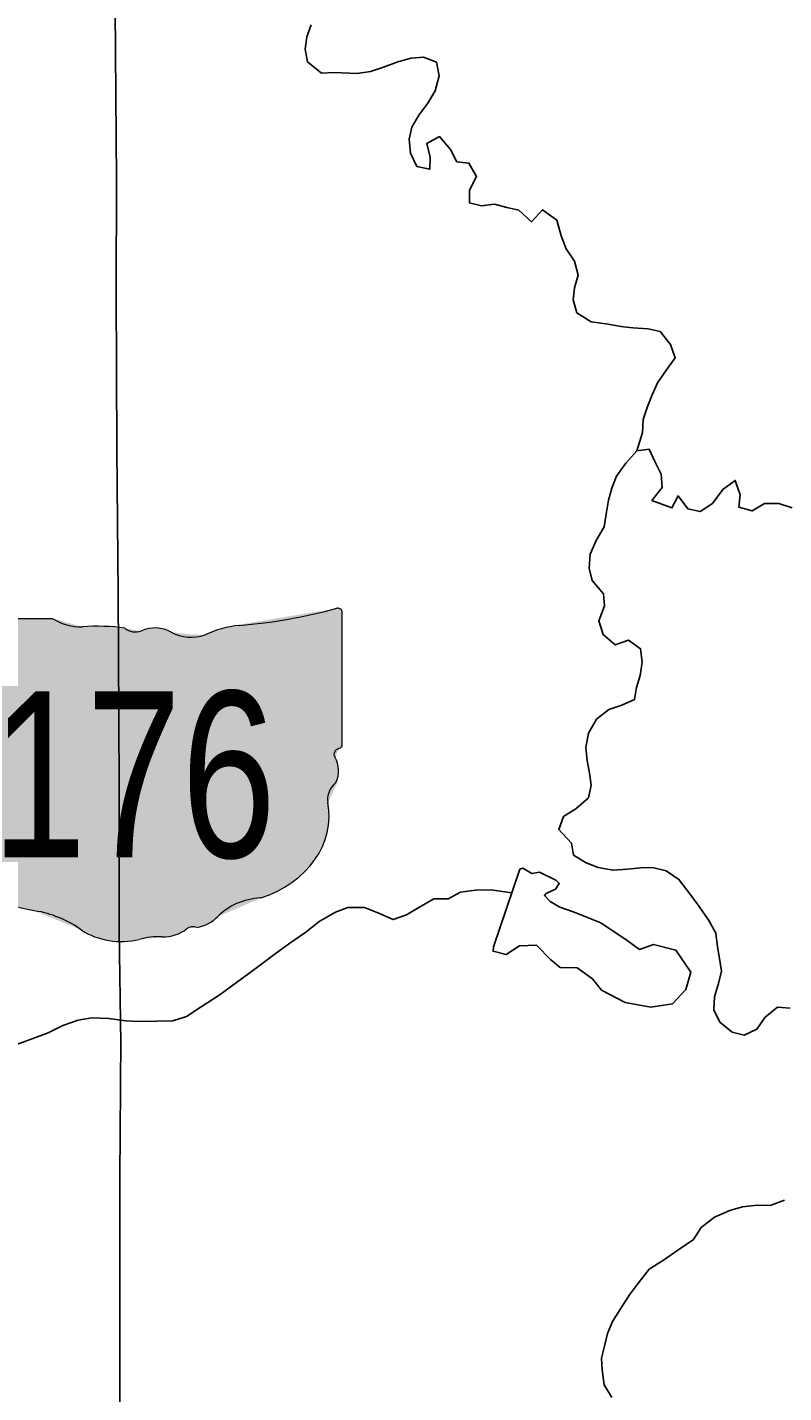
# Model space of a CAD drawing. Header units: feet. Extents: x 2113747 to 2516209, y 960708 to 1356798.
# Tile 189 of 253: x 2285427 to 2288599, y 1212916 to 1218636. Entities that reach past the tile are written whole.
import ezdxf
from ezdxf.enums import TextEntityAlignment as Align

# ---------------------------------------------------------------- set-up
doc = ezdxf.new("R2010")
doc.units = ezdxf.units.FT
doc.header["$LTSCALE"] = 50
doc.header["$MEASUREMENT"] = 0
for name, color, linetype in [('0_Xref', 7, 'Continuous'), ('GM_X_Minor_Lake', 5, 'Continuous'), ('GM_X_Minor_River', 5, 'Continuous'), ('GM_X_State_Location', 251, 'Continuous'), ('GM_X_State_Route', 1, 'Continuous'), ('GM_X_State_Shield', 251, 'Continuous')]:
    doc.layers.add(name, color=color, linetype=linetype)
doc.styles.add('Styledgn030', font='dgn030.shx')

# ---------------------------------------------------------------- blocks, each defined once
blk = doc.blocks.new('DGN_COMPLEXSHAPE29')
at = {"layer": 'GM_X_State_Shield', "color": 7, "linetype": 'Continuous', "lineweight": 13}
for p, q in [((2201032.2, 1183659.8), (2201032.2, 1183659.8)), ((2201054.1, 1183642.2), (2201054, 1183642.3)), ((2201054.1, 1183089.4), (2201054.1, 1183642.2)), ((2199313.9, 1183597.8), (2199313.9, 1183597.8)), ((2199313.9, 1183597.8), (2199313.9, 1182541.2)), ((2199331.1, 1183616), (2199331, 1183616)), ((2199840.7, 1183616), (2199331.1, 1183616)), ((2199840.6, 1183616), (2199840.7, 1183616)), ((2199965.8, 1183582.2), (2199965.8, 1183582.2)), ((2200142.9, 1183576.6), (2200142.9, 1183576.6)), ((2200622.2, 1183587.8), (2200622.2, 1183587.8)), ((2200212, 1183565.4), (2200212, 1183565.4)), ((2200337.2, 1183559.8), (2200337.2, 1183559.8)), ((2200479.7, 1183548.5), (2200479.7, 1183548.5)), ((2201040.4, 1183071.7), (2201040.4, 1183071.7)), ((2201054, 1183089.5), (2201054, 1183089.6)), ((2201054, 1183089.6), (2201054.1, 1183089.4)), ((2201023.8, 1183036.7), (2201023.8, 1183036.7)), ((2201028.1, 1182929.8), (2201028.1, 1182929.8)), ((2200993.5, 1182845.5), (2200993.5, 1182845.5)), ((2199313.9, 1182541.2), (2199313.9, 1182541.1)), ((2199329.9, 1182522.9), (2199329.9, 1182522.9)), ((2199365.7, 1182524.9), (2199365.7, 1182524.9)), ((2199417.5, 1182502.4), (2199417.5, 1182502.4)), ((2200712.8, 1182446.2), (2200712.8, 1182446.2)), ((2199780.2, 1182389.9), (2199780.2, 1182389.9)), ((2200402, 1182316.9), (2200402, 1182316.9)), ((2200445.2, 1182322.5), (2200445.2, 1182322.5)), ((2200531.5, 1182367.4), (2200531.5, 1182367.4)), ((2199961.5, 1182311.2), (2199961.5, 1182311.2)), ((2200203.4, 1182271.8), (2200203.4, 1182271.8)), ((2200298.3, 1182283.1), (2200298.3, 1182283.1))]:
    blk.add_line(p, q, dxfattribs=at)
for centre, major_axis, start_param, end_param in [((2200434.2, 1185056.5), (1845.5, 0), 4.814394, 5.042369), ((2201034.8, 1183644.5), (19.4, 0), 6.141152, 7.989035), ((2199333.9, 1183600), (20.2, 0), 1.712693, 3.28349), ((2199962.1, 1183738.6), (195.5, 0), 4.042523, 4.731795), ((2200026.9, 1183022.8), (702, 0), 1.404758, 1.657858), ((2200186.3, 1183605.5), (56.4, 0), 3.836095, 5.185415), ((2200269.1, 1183483.4), (117.3, 0), 0.950623, 2.079405), ((2200669.6, 1183293.3), (371.3, 0), 1.699011, 2.107814), ((2200420.5, 1183650.9), (141.1, 0), 4.081561, 5.145723), ((2201049.6, 1183048.8), (30, 0), 1.883978, 3.671073), ((2201033.5, 1183087.3), (20.7, 0), 5.05454, 6.418171), ((2200858.9, 1182979), (180, 0), 5.934695, 6.695948), ((2201123.5, 1182858.1), (130.9, 0), 2.387724, 3.262537), ((2200537.6, 1182787.8), (461.6, 0), 5.101752, 6.440018), ((2199334, 1182538.9), (20.3, 0), 3.00124, 4.508301), ((2199337.1, 1182647), (155.2, 0), 4.665946, 4.897461), ((2199368.9, 1182480.2), (56, 0), 0.519207, 1.627899), ((2200075.5, 1183429.5), (1332.7, 0), 4.195997, 4.488961), ((2200732.2, 1182244.5), (252.8, 0), 1.647645, 2.488434), ((2199678.2, 1182066.5), (417, 0), 0.823519, 1.323587), ((2200301.3, 1182395.8), (141, 0), 4.691044, 5.507374), ((2200428.9, 1182293.5), (39.7, 0), 1.147584, 2.315152), ((2200411.9, 1182438.8), (149.1, 0), 4.937069, 5.64225), ((2200129.1, 1182475), (264.6, 0), 4.026481, 4.996735), ((2200282, 1182109.6), (217.4, 0), 1.495662, 1.94098)]:
    blk.add_ellipse(centre, major_axis=major_axis, ratio=0.8, start_param=start_param, end_param=end_param, dxfattribs=at)
blk = doc.blocks.new('M1-H5_315')
at = {"layer": 'GM_X_State_Shield', "linetype": 'Continuous', "true_color": 0x1e0000}
h = blk.add_hatch(color=18, dxfattribs=at)
edge = h.paths.add_edge_path(flags=0)
edge.add_line((889.4, 89.7), (889.4, 642.4))
edge.add_line((889.4, 642.4), (889.3, 642.5))
edge.add_ellipse((870.1, 644.7), major_axis=(19.4, 0), ratio=0.8, start_angle=351.8621, end_angle=457.738)
edge.add_line((867.5, 660.1), (867.5, 660.1))
edge.add_ellipse((269.6, 2056.8), major_axis=(1845.5, 0), ratio=0.8, start_angle=635.8445, end_angle=648.9065, ccw=False)
edge.add_line((457.5, 588.1), (457.5, 588.1))
edge.add_ellipse((504.9, 293.5), major_axis=(371.3, 0), ratio=0.8, start_angle=97.3462, end_angle=120.7689)
edge.add_line((315, 548.7), (315, 548.7))
edge.add_ellipse((255.8, 651.2), major_axis=(141.1, 0), ratio=0.8, start_angle=593.8562, end_angle=654.8282, ccw=False)
edge.add_line((172.5, 560), (172.5, 560))
edge.add_ellipse((104.4, 483.7), major_axis=(117.3, 0), ratio=0.8, start_angle=54.4667, end_angle=119.1411)
edge.add_line((47.3, 565.6), (47.3, 565.6))
edge.add_ellipse((21.6, 605.8), major_axis=(56.4, 0), ratio=0.8, start_angle=579.7921, end_angle=657.1024, ccw=False)
edge.add_line((-21.8, 576.9), (-21.8, 576.9))
edge.add_ellipse((-137.8, 23), major_axis=(702, 0), ratio=0.8, start_angle=80.4867, end_angle=94.9883)
edge.add_line((-198.8, 582.5), (-198.8, 582.5))
edge.add_ellipse((-202.6, 738.9), major_axis=(195.5, 0), ratio=0.8, start_angle=591.6195, end_angle=631.1119, ccw=False)
edge.add_line((-324, 616.3), (-324, 616.2))
edge.add_line((-324, 616.2), (-833.6, 616.2))
edge.add_line((-833.6, 616.2), (-833.7, 616.3))
edge.add_ellipse((-830.8, 600.3), major_axis=(20.2, 0), ratio=0.8, start_angle=98.1301, end_angle=188.1301)
edge.add_line((-850.8, 598), (-850.8, 598.1))
edge.add_line((-850.8, 598.1), (-850.8, -458.6))
edge.add_line((-850.8, -458.6), (-850.8, -458.6))
edge.add_ellipse((-830.6, -460.9), major_axis=(20.3, 0), ratio=0.8, start_angle=171.9584, end_angle=258.3066)
edge.add_line((-834.8, -476.8), (-834.8, -476.8))
edge.add_ellipse((-827.6, -352.8), major_axis=(155.2, 0), ratio=0.8, start_angle=267.339, end_angle=280.6039)
edge.add_line((-799, -474.8), (-799, -474.8))
edge.add_ellipse((-795.8, -519.5), major_axis=(56, 0), ratio=0.8, start_angle=389.7484, end_angle=453.2717, ccw=False)
edge.add_line((-747.2, -497.3), (-747.2, -497.3))
edge.add_ellipse((-89.2, 429.8), major_axis=(1332.7, 0), ratio=0.8, start_angle=240.4129, end_angle=257.1985)
edge.add_line((-384.5, -609.8), (-384.5, -609.8))
edge.add_ellipse((-486.5, -933.3), major_axis=(417, 0), ratio=0.8, start_angle=407.1842, end_angle=435.836, ccw=False)
edge.add_line((-203.1, -688.6), (-203.1, -688.6))
edge.add_ellipse((-35.6, -524.8), major_axis=(264.6, 0), ratio=0.8, start_angle=230.7004, end_angle=286.2918)
edge.add_line((38.7, -727.9), (38.7, -727.9))
edge.add_ellipse((117.3, -890.1), major_axis=(217.4, 0), ratio=0.8, start_angle=445.6951, end_angle=471.2099, ccw=False)
edge.add_line((133.7, -716.7), (133.7, -716.7))
edge.add_ellipse((136.7, -603.9), major_axis=(141, 0), ratio=0.8, start_angle=268.777, end_angle=315.5493)
edge.add_line((237.3, -682.9), (237.3, -682.9))
edge.add_ellipse((264.2, -706.2), major_axis=(39.7, 0), ratio=0.8, start_angle=425.7517, end_angle=492.6484, ccw=False)
edge.add_line((280.5, -677.3), (280.5, -677.3))
edge.add_ellipse((247.3, -561), major_axis=(149.1, 0), ratio=0.8, start_angle=282.8732, end_angle=323.2771)
edge.add_line((366.8, -632.3), (366.8, -632.3))
edge.add_ellipse((567.6, -755.2), major_axis=(252.8, 0), ratio=0.8, start_angle=454.4031, end_angle=502.5768, ccw=False)
edge.add_line((548.2, -553.6), (548.2, -553.6))
edge.add_ellipse((372.9, -211.9), major_axis=(461.6, 0), ratio=0.8, start_angle=292.3089, end_angle=368.9858)
edge.add_line((828.9, -154.3), (828.9, -154.3))
edge.add_ellipse((958.8, -141.6), major_axis=(130.9, 0), ratio=0.8, start_angle=496.8065, end_angle=546.9296, ccw=False)
edge.add_line((863.4, -69.9), (863.4, -69.9))
edge.add_ellipse((694.2, -20.8), major_axis=(180, 0), ratio=0.8, start_angle=340.033, end_angle=383.6496)
edge.add_line((859.1, 37), (859.1, 37))
edge.add_ellipse((885, 49.1), major_axis=(30, 0), ratio=0.8, start_angle=467.944, end_angle=570.337, ccw=False)
edge.add_line((875.7, 71.9), (875.7, 71.9))
edge.add_ellipse((868.8, 87.6), major_axis=(20.7, 0), ratio=0.8, start_angle=289.6038, end_angle=367.7341)
edge.add_line((889.3, 89.8), (889.3, 89.8))
edge.add_line((889.3, 89.8), (889.4, 89.7))
at = {"layer": 'GM_X_State_Shield', "color": 7, "linetype": 'Continuous', "lineweight": 13}
blk.add_blockref('DGN_COMPLEXSHAPE29', (-2200164.7, -1182999.7), dxfattribs=at)
at = {"layer": 'GM_X_State_Shield', "color": 9, "linetype": 'Continuous', "lineweight": 13, "style": 'Styledgn030', "width": 0.767998}
blk.add_text('176', height=696.1, dxfattribs=at).set_placement((15.5, -384.1), align=Align.CENTER)
blk = doc.blocks.new('POR')
at = {"layer": 'GM_X_Minor_Lake'}
blk.add_line((2287493.1, 1215108.6), (2287382.6, 1214783.5), dxfattribs=at)
at = {"layer": 'GM_X_Minor_Lake', "flags": 128}
blk.add_lwpolyline([(2287382.6, 1214783.5), (2287380.7, 1214765.5), (2287434.8, 1214751.7), (2287490.7, 1214788.1), (2287562.7, 1214790.4), (2287623.1, 1214728.6), (2287661.2, 1214696.8), (2287733.3, 1214695.1), (2287797.6, 1214649.4), (2287835.8, 1214601.5), (2287934.2, 1214549.9), (2288042.3, 1214530.4), (2288132.3, 1214544.9), (2288188.1, 1214605.3), (2288209.8, 1214677.6), (2288147.3, 1214769.4), (2288053.1, 1214792.9), (2287995.1, 1214772.6), (2287942.9, 1214810.4), (2287832.5, 1214884), (2287720.2, 1214929.5), (2287660, 1214949.2), (2287619.9, 1214973), (2287595.7, 1214999), (2287603.7, 1215007), (2287641.7, 1215025.2), (2287657.6, 1215049.4), (2287643.5, 1215063.3), (2287575.3, 1215097), (2287543.3, 1215090.8), (2287505.1, 1215112.7), (2287493.1, 1215108.6)], dxfattribs=at)
at = {"layer": 'GM_X_Minor_River', "flags": 128}
for points in [[(2286617.6, 1218646.3), (2286599.8, 1218596.1), (2286592.1, 1218544), (2286602.3, 1218491.9), (2286660.6, 1218444.2), (2286712.6, 1218446.4), (2286810.7, 1218442.9), (2286866.7, 1218451.2), (2286920.7, 1218469.5), (2286980.6, 1218491.9), (2287036.6, 1218506.2), (2287088.6, 1218510.4), (2287142.8, 1218490.7), (2287155, 1218432.6), (2287137.3, 1218370.4), (2287107.5, 1218318.2), (2287069.7, 1218267.9), (2287040, 1218217.7), (2287028.2, 1218167.5), (2287034.5, 1218109.5), (2287060.8, 1218053.5), (2287114.9, 1218041.8), (2287116.6, 1218091.9), (2287102.3, 1218149.9), (2287156.2, 1218178.2), (2287202.5, 1218124.4), (2287228.8, 1218072.4), (2287278.9, 1218066.6), (2287311.2, 1218010.7), (2287281.4, 1217954.4), (2287281.7, 1217900.4), (2287331.8, 1217888.6), (2287385.8, 1217894.9), (2287437.9, 1217881.1), (2287488, 1217869.4), (2287542.2, 1217821.6), (2287588, 1217871.9), (2287648.3, 1217828.1), (2287666.6, 1217762.1), (2287686.9, 1217708.1), (2287721.2, 1217656.2), (2287737.4, 1217598.1), (2287721.7, 1217544), (2287715.9, 1217493.9), (2287732.2, 1217439.9), (2287792.4, 1217402.1), (2287862.5, 1217392.4), (2287916.6, 1217382.7), (2287966.7, 1217376.9), (2288030.7, 1217373.2), (2288080.8, 1217361.5), (2288125.1, 1217307.6), (2288143.4, 1217251.6), (2288107.6, 1217201.4), (2288069.9, 1217147.1), (2288048.1, 1217096.9), (2288026.3, 1217042.7), (2288010.5, 1216992.5), (2288006.8, 1216938.4), (2287983.1, 1216862.1), (2287937.4, 1216809.8), (2287897.6, 1216755.5), (2287877.8, 1216705.3), (2287864, 1216655.2), (2287854.3, 1216597), (2287846.6, 1216542.9), (2287812.8, 1216486.6), (2287787.1, 1216428.4), (2287783.3, 1216370.2), (2287795.6, 1216318.2)], [(2287983.1, 1216862.1), (2288035.2, 1216868.4), (2288059.4, 1216816.4), (2288085.7, 1216764.5), (2288090, 1216708.4), (2288046.2, 1216654.1), (2288130.4, 1216622.5), (2288156.2, 1216672.7), (2288196.5, 1216618.8), (2288248.6, 1216607), (2288300.4, 1216641.4), (2288344.2, 1216699.7), (2288396, 1216738), (2288416.4, 1216678), (2288410.6, 1216625.9), (2288466.7, 1216610.2), (2288518.6, 1216640.5), (2288578.7, 1216640.8), (2288634.8, 1216623)], [(2287795.6, 1216318.2), (2287843.9, 1216262.4), (2287848.1, 1216212.3), (2287824.4, 1216150.1), (2287842.7, 1216092.1), (2287893, 1216048.3), (2287948.9, 1216068.6), (2287999.1, 1216032.8), (2288005.4, 1215976.7), (2287997.6, 1215920.6), (2287981.9, 1215870.4), (2287974.1, 1215820.3), (2287920.2, 1215796), (2287866.2, 1215777.7), (2287814.4, 1215737.3), (2287780.6, 1215679.1), (2287768.9, 1215618.9), (2287775.2, 1215564.8), (2287785.4, 1215510.8), (2287791.7, 1215460.7), (2287779.9, 1215408.6), (2287728.1, 1215362.2), (2287676.2, 1215329.9), (2287656.5, 1215275.7), (2287708.8, 1215217.9), (2287717, 1215167.9), (2287771.2, 1215136.1), (2287821.4, 1215116.3), (2287883.5, 1215104.6), (2287943.5, 1215108.9), (2287999.5, 1215115.2), (2288049.5, 1215115.5), (2288105.6, 1215101.7), (2288159.9, 1215065.9), (2288206.2, 1215006.1), (2288244.5, 1214952.2), (2288284.8, 1214894.3), (2288315.1, 1214840.4), (2288321.3, 1214784.3), (2288329.6, 1214734.3), (2288337.8, 1214682.2), (2288326.1, 1214630.1), (2288308.3, 1214573.9), (2288306.6, 1214519.8), (2288330.9, 1214467.8), (2288383.1, 1214426), (2288433.2, 1214414.2), (2288487.1, 1214438.6), (2288520.9, 1214488.8), (2288572.7, 1214531.2), (2288626.8, 1214527.4)], [(2288602.7, 1213722), (2288542.7, 1213699.6), (2288488.7, 1213701.4), (2288426.7, 1213695), (2288372.7, 1213678.7), (2288308.8, 1213650.4), (2288252.9, 1213608), (2288221.2, 1213557.7), (2288155.3, 1213513.3), (2288095.5, 1213471), (2288035.6, 1213432.6), (2287989.9, 1213376.3), (2287952.1, 1213326), (2287914.3, 1213267.7), (2287880.6, 1213213.4), (2287860.8, 1213163.2), (2287847, 1213111.1), (2287835.3, 1213060.9), (2287837.5, 1213010.9), (2287845.8, 1212948.8), (2287878.1, 1212894.9)], [(2287459.5, 1215009.7), (2287371.5, 1215021.9), (2287307.4, 1215021.5), (2287243.4, 1215013.2), (2287191.5, 1214984.9), (2287131.5, 1214984.6), (2287069.6, 1214948.2), (2287017.7, 1214917.9), (2286961.7, 1214897.6), (2286903.6, 1214923.3), (2286841.4, 1214949), (2286771.4, 1214948.7), (2286719.4, 1214928.4), (2286651.5, 1214890), (2286595.7, 1214845.6), (2286527.9, 1214799.2), (2286466, 1214754.8), (2286410.2, 1214712.4), (2286356.4, 1214672.1), (2286304.5, 1214633.8), (2286236.7, 1214583.3), (2286156.9, 1214532.8), (2286095, 1214492.4), (2286037.1, 1214474.1), (2285971, 1214471.8), (2285897, 1214471.4), (2285840.9, 1214473.1), (2285768.8, 1214482.8), (2285696.7, 1214486.4), (2285640.7, 1214476.1), (2285576.8, 1214453.7), (2285514.9, 1214423.4), (2285443, 1214397), (2285367, 1214368.5)]]:
    blk.add_lwpolyline(points, dxfattribs=at)
at = {"layer": 'GM_X_State_Route', "flags": 128}
for points in [[(2285815, 1213250.3), (2285814.9, 1213473.8), (2285815.7, 1213847.8), (2285816.1, 1213975.9), (2285818.3, 1214221.9), (2285819.1, 1214379.2), (2285812.6, 1214851.2), (2285812.6, 1214897.2), (2285812.2, 1215454.7), (2285809.4, 1216012), (2285807.6, 1216264.7), (2285803.2, 1216868.6), (2285800.5, 1217528.3), (2285800.8, 1217997.4), (2285795, 1218711.7), (2285789.1, 1219051.8)], [(2285815, 1212563.4), (2285815.2, 1212712.4), (2285815, 1213250.3)]]:
    blk.add_lwpolyline(points, dxfattribs=at)
at = {"color": 7, "linetype": 'Continuous', "lineweight": 0}
blk.add_blockref('M1-H5_315', (2285858.2, 1215542.1), dxfattribs=at)
at = {"layer": 'GM_X_State_Location', "insert": (2285858.3, 1215542.1), "char_height": 1, "attachment_point": 5, "line_spacing_factor": 0.8, "style": 'Styledgn030'}
for s in ['{\\Fdgn000|c0;\\C256;s}', '{\\Fdgn000|c0;\\C256;r}']:
    blk.add_mtext(s, dxfattribs=at)
at = {"layer": 'GM_X_State_Location', "insert": (2285505, 1215468.5), "char_height": 1, "attachment_point": 7, "rotation": 0, "line_spacing_factor": 0.8, "style": 'Styledgn030'}
blk.add_mtext('{\\Fdgn000|c0;\\C256;306}', dxfattribs=at)

msp = doc.modelspace()

# ---------------------------------------------------------------- block references
at = {"layer": '0_Xref'}
msp.add_blockref('POR', (0, 0), dxfattribs=at)

doc.saveas('drawing.dxf')
